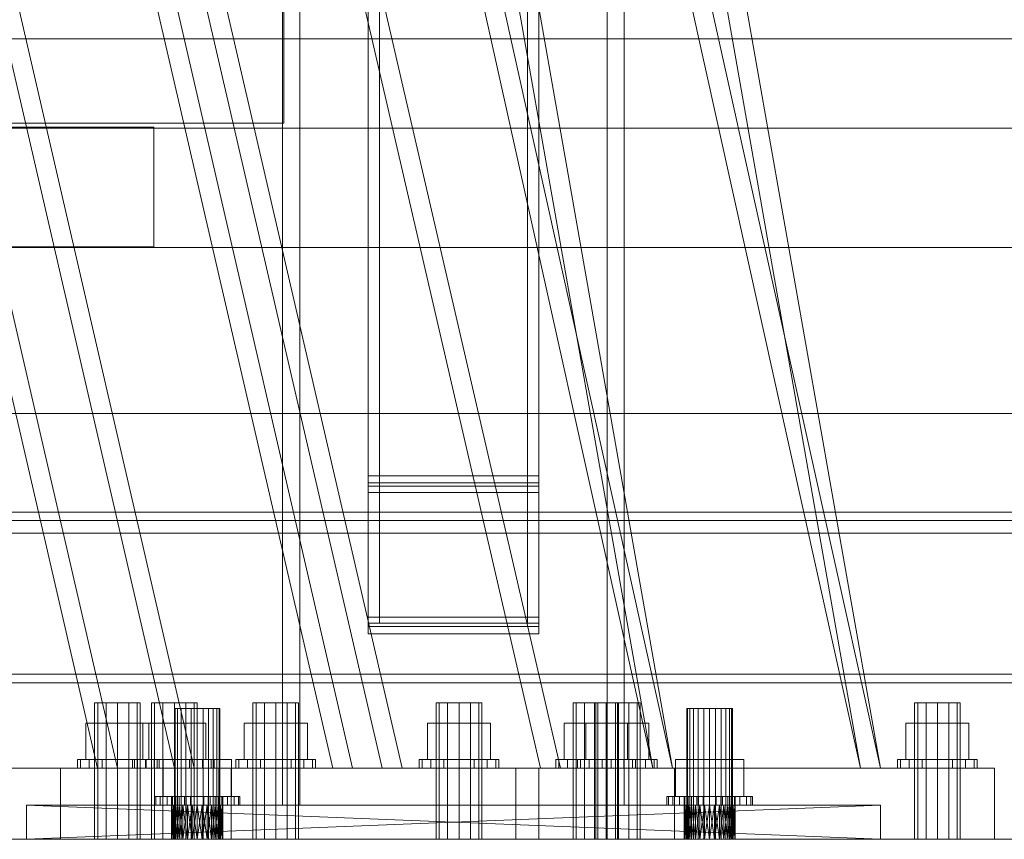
# Model space of a CAD drawing. Header units: millimetres. Extents: x -4738 to 65662, y -68080 to 6847.
# Tile 134 of 256: x 598 to 944, y -36000 to -35712. Entities that reach past the tile are written whole.
import ezdxf

# ---------------------------------------------------------------- set-up
doc = ezdxf.new("R2010")
doc.units = ezdxf.units.MM
for name, color, linetype, lineweight in [('COTAS_O', 1, 'Continuous', 0), ('COTAS_P', 1, 'Continuous', 0), ('frontal_C01', 7, 'Continuous', 0), ('frontal_C02', 7, 'Continuous', 0), ('frontal_C03', 7, 'Continuous', 0), ('frontal_mezcladora', 7, 'Continuous', 0), ('frontal_secador', 7, 'Continuous', 0)]:
    doc.layers.add(name, color=color, linetype=linetype, lineweight=lineweight)
doc.dimstyles.new('R19_100', dxfattribs={"dimtxt": 250, "dimasz": 150, "dimexe": 150, "dimexo": 80, "dimgap": 100, "dimtad": 1, "dimtih": 1, "dimtoh": 1, "dimdsep": 46, "dimcen": 0.09, "dimadec": 0, "dimazin": 0, "dimtfac": 1, "dimtdec": 4, "dimtofl": 0, "dimtmove": 0, "dimatfit": 3, "dimfxl": 1, "dimtolj": 1, "dimtzin": 0, "dimarcsym": 0})

# ---------------------------------------------------------------- blocks, each defined once
blk = doc.blocks.new('DIM_R31_56')
at = {"layer": 'COTAS_O'}
for p, q in [((-1400, -35300), (-1250, -35255)), ((1400, -35300), (1250, -35255)), ((-1400, -36000), (-1400, -35300)), ((-1400, -35300), (1400, -35300)), ((-1400, -35300), (-1250, -35345)), ((1400, -35300), (1250, -35345)), ((1400, -36000), (1400, -35300))]:
    blk.add_line(p, q, dxfattribs=at)
blk.add_text('2800 O', height=250, dxfattribs=at).set_placement((0, -35200))
blk = doc.blocks.new('DIM_R31_58')
at = {"layer": 'COTAS_P'}
for p, q in [((-305, -35300), (-155, -35255)), ((345, -35300), (195, -35255)), ((-305, -36000), (-305, -35300)), ((-305, -35300), (345, -35300)), ((-305, -35300), (-155, -35345)), ((345, -35300), (195, -35345)), ((345, -36000), (345, -35300))]:
    blk.add_line(p, q, dxfattribs=at)
blk.add_text('650 P', height=250, dxfattribs=at).set_placement((20, -35200))

msp = doc.modelspace()

# ---------------------------------------------------------------- linework, layer by layer
at = {"layer": 'frontal_C01'}
for p, q in [((707.595, -35975), (390, -34599.343)), ((714.595, -35975), (397, -34599.343)), ((780.595, -35975), (463, -34599.343)), ((787.595, -35975), (470, -34599.343)), ((624.981, -35975), (463, -35273.382)), ((631.981, -35975), (470, -35273.382)), ((690.428, -35748.382), (690.428, -35706.382)), ((-690.428, -35748.382), (690.428, -35748.382)), ((645.053, -35952), (643.981, -35952)), ((643.981, -36000), (643.981, -35952)), ((647.981, -35952), (645.053, -35952)), ((645.053, -36000), (645.053, -35952)), ((651.981, -35952), (647.981, -35952)), ((647.981, -36000), (647.981, -35952)), ((651.981, -35952), (655.981, -35952)), ((651.981, -35952), (651.981, -36000)), ((655.981, -35952), (658.909, -35952)), ((655.981, -36000), (655.981, -35952)), ((658.909, -35952), (659.981, -35952)), ((658.909, -36000), (658.909, -35952)), ((659.981, -36000), (659.981, -35952)), ((680.667, -35952), (679.595, -35952)), ((679.595, -36000), (679.595, -35952)), ((683.595, -35952), (680.667, -35952)), ((680.667, -36000), (680.667, -35952)), ((687.595, -35952), (683.595, -35952)), ((683.595, -36000), (683.595, -35952)), ((687.595, -35952), (691.595, -35952)), ((687.595, -35952), (687.595, -36000)), ((691.595, -35952), (694.524, -35952)), ((691.595, -36000), (691.595, -35952)), ((694.524, -35952), (695.595, -35952)), ((694.524, -36000), (694.524, -35952)), ((695.595, -36000), (695.595, -35952)), ((800.667, -35952), (799.595, -35952)), ((799.595, -36000), (799.595, -35952)), ((803.595, -35952), (800.667, -35952)), ((800.667, -36000), (800.667, -35952)), ((807.595, -35952), (803.595, -35952)), ((803.595, -36000), (803.595, -35952)), ((807.595, -35952), (811.595, -35952)), ((807.595, -35952), (807.595, -36000)), ((811.595, -35952), (814.524, -35952)), ((811.595, -36000), (811.595, -35952)), ((814.524, -35952), (815.595, -35952)), ((814.524, -36000), (814.524, -35952)), ((815.595, -36000), (815.595, -35952)), ((651.981, -35959.2), (640.896, -35959.2)), ((640.896, -35972), (640.896, -35959.2)), ((651.981, -35959.2), (663.066, -35959.2)), ((651.981, -35959.2), (651.981, -35972)), ((663.066, -35972), (663.066, -35959.2)), ((687.595, -35959.2), (676.51, -35959.2)), ((676.51, -35972), (676.51, -35959.2)), ((687.595, -35959.2), (698.681, -35959.2)), ((687.595, -35959.2), (687.595, -35972)), ((698.681, -35972), (698.681, -35959.2)), ((807.595, -35959.2), (796.51, -35959.2)), ((796.51, -35972), (796.51, -35959.2)), ((807.595, -35959.2), (818.681, -35959.2)), ((807.595, -35959.2), (807.595, -35972)), ((818.681, -35972), (818.681, -35959.2)), ((639.047, -35972), (637.981, -35972)), ((637.981, -35975), (637.981, -35972)), ((642.082, -35972), (639.047, -35972)), ((639.047, -35975), (639.047, -35972)), ((640.896, -35972), (651.981, -35972)), ((646.624, -35972), (642.082, -35972)), ((642.082, -35975), (642.082, -35972)), ((651.981, -35972), (646.624, -35972)), ((646.624, -35975), (646.624, -35972)), ((651.981, -35972), (657.339, -35972)), ((651.981, -35972), (651.981, -35975)), ((651.981, -35972), (663.066, -35972)), ((657.339, -35972), (661.881, -35972)), ((657.339, -35975), (657.339, -35972)), ((661.881, -35972), (664.916, -35972)), ((661.881, -35975), (661.881, -35972)), ((664.916, -35972), (665.981, -35972)), ((664.916, -35975), (664.916, -35972)), ((665.981, -35975), (665.981, -35972)), ((674.661, -35972), (673.595, -35972)), ((673.595, -35975), (673.595, -35972)), ((677.696, -35972), (674.661, -35972)), ((674.661, -35975), (674.661, -35972)), ((676.51, -35972), (687.595, -35972)), ((682.238, -35972), (677.696, -35972)), ((677.696, -35975), (677.696, -35972)), ((687.595, -35972), (682.238, -35972)), ((682.238, -35975), (682.238, -35972)), ((687.595, -35972), (692.953, -35972)), ((687.595, -35972), (687.595, -35975)), ((687.595, -35972), (698.681, -35972)), ((692.953, -35972), (697.495, -35972)), ((692.953, -35975), (692.953, -35972)), ((697.495, -35972), (700.53, -35972)), ((697.495, -35975), (697.495, -35972)), ((700.53, -35972), (701.595, -35972)), ((700.53, -35975), (700.53, -35972)), ((701.595, -35975), (701.595, -35972)), ((794.661, -35972), (793.595, -35972)), ((793.595, -35975), (793.595, -35972)), ((797.696, -35972), (794.661, -35972)), ((794.661, -35975), (794.661, -35972)), ((796.51, -35972), (807.595, -35972)), ((802.238, -35972), (797.696, -35972)), ((797.696, -35975), (797.696, -35972)), ((807.595, -35972), (802.238, -35972)), ((802.238, -35975), (802.238, -35972)), ((807.595, -35972), (812.953, -35972)), ((807.595, -35972), (807.595, -35975)), ((807.595, -35972), (818.681, -35972)), ((812.953, -35972), (817.495, -35972)), ((812.953, -35975), (812.953, -35972)), ((817.495, -35972), (820.53, -35972)), ((817.495, -35975), (817.495, -35972)), ((820.53, -35972), (821.595, -35972)), ((820.53, -35975), (820.53, -35972)), ((821.595, -35975), (821.595, -35972)), ((511.981, -35975), (671.981, -35975)), ((558.981, -35975), (624.981, -35975)), ((624.981, -35975), (631.981, -35975)), ((639.047, -35975), (637.981, -35975)), ((642.082, -35975), (639.047, -35975)), ((646.624, -35975), (642.082, -35975)), ((646.624, -35975), (651.981, -35975)), ((651.981, -35975), (657.339, -35975)), ((657.339, -35975), (661.881, -35975)), ((661.881, -35975), (664.916, -35975)), ((664.916, -35975), (665.981, -35975)), ((667.595, -35975), (827.595, -35975)), ((667.595, -36000), (667.595, -35975)), ((671.981, -36000), (671.981, -35975)), ((674.661, -35975), (673.595, -35975)), ((677.696, -35975), (674.661, -35975)), ((682.238, -35975), (677.696, -35975)), ((682.238, -35975), (687.595, -35975)), ((687.595, -35975), (692.953, -35975)), ((692.953, -35975), (697.495, -35975)), ((697.495, -35975), (700.53, -35975)), ((700.53, -35975), (701.595, -35975)), ((707.595, -35975), (714.595, -35975)), ((714.595, -35975), (780.595, -35975)), ((780.595, -35975), (787.595, -35975)), ((794.661, -35975), (793.595, -35975)), ((797.696, -35975), (794.661, -35975)), ((802.238, -35975), (797.696, -35975)), ((802.238, -35975), (807.595, -35975)), ((807.595, -35975), (812.953, -35975)), ((812.953, -35975), (817.495, -35975)), ((817.495, -35975), (820.53, -35975)), ((820.53, -35975), (821.595, -35975)), ((827.595, -36000), (827.595, -35975)), ((511.981, -36000), (671.981, -36000)), ((645.053, -36000), (643.981, -36000)), ((647.981, -36000), (645.053, -36000)), ((647.981, -36000), (651.981, -36000)), ((651.981, -36000), (655.981, -36000)), ((655.981, -36000), (658.909, -36000)), ((658.909, -36000), (659.981, -36000)), ((667.595, -36000), (827.595, -36000)), ((680.667, -36000), (679.595, -36000)), ((683.595, -36000), (680.667, -36000)), ((683.595, -36000), (687.595, -36000)), ((687.595, -36000), (691.595, -36000)), ((691.595, -36000), (694.524, -36000)), ((694.524, -36000), (695.595, -36000)), ((800.667, -36000), (799.595, -36000)), ((803.595, -36000), (800.667, -36000)), ((803.595, -36000), (807.595, -36000)), ((807.595, -36000), (811.595, -36000)), ((811.595, -36000), (814.524, -36000)), ((814.524, -36000), (815.595, -36000))]:
    msp.add_line(p, q, dxfattribs=at)
at = {"layer": 'frontal_C02'}
for p, q in [((820, -35975), (390, -33530.372)), ((827, -35975), (397, -33530.372)), ((893, -35975), (463, -33530.372)), ((900, -35975), (470, -33530.372)), ((820, -35975), (390, -34035.57)), ((827, -35975), (397, -34035.57)), ((893, -35975), (463, -34035.57)), ((900, -35975), (470, -34035.57)), ((651.964, -35975), (390, -34840.309)), ((658.964, -35975), (397, -34840.309)), ((724.964, -35975), (463, -34840.309)), ((731.964, -35975), (470, -34840.309)), ((-644.81, -35749.756), (644.81, -35749.756)), ((644.81, -35791.756), (644.81, -35749.756)), ((-644.81, -35791.756), (644.81, -35791.756)), ((625.036, -35952), (623.964, -35952)), ((623.964, -36000), (623.964, -35952)), ((627.964, -35952), (625.036, -35952)), ((625.036, -36000), (625.036, -35952)), ((631.964, -35952), (627.964, -35952)), ((627.964, -36000), (627.964, -35952)), ((631.964, -35952), (635.964, -35952)), ((631.964, -35952), (631.964, -36000)), ((635.964, -35952), (638.892, -35952)), ((635.964, -36000), (635.964, -35952)), ((638.892, -35952), (639.964, -35952)), ((638.892, -36000), (638.892, -35952)), ((639.964, -36000), (639.964, -35952)), ((745.036, -35952), (743.964, -35952)), ((743.964, -36000), (743.964, -35952)), ((747.964, -35952), (745.036, -35952)), ((745.036, -36000), (745.036, -35952)), ((751.964, -35952), (747.964, -35952)), ((747.964, -36000), (747.964, -35952)), ((751.964, -35952), (755.964, -35952)), ((751.964, -35952), (751.964, -36000)), ((755.964, -35952), (758.892, -35952)), ((755.964, -36000), (755.964, -35952)), ((758.892, -35952), (759.964, -35952)), ((758.892, -36000), (758.892, -35952)), ((759.964, -36000), (759.964, -35952)), ((793.072, -35952), (792, -35952)), ((792, -36000), (792, -35952)), ((796, -35952), (793.072, -35952)), ((793.072, -36000), (793.072, -35952)), ((800, -35952), (796, -35952)), ((796, -36000), (796, -35952)), ((800, -35952), (804, -35952)), ((800, -35952), (800, -36000)), ((804, -35952), (806.928, -35952)), ((804, -36000), (804, -35952)), ((806.928, -35952), (808, -35952)), ((806.928, -36000), (806.928, -35952)), ((808, -36000), (808, -35952)), ((913.072, -35952), (912, -35952)), ((912, -36000), (912, -35952)), ((916, -35952), (913.072, -35952)), ((913.072, -36000), (913.072, -35952)), ((920, -35952), (916, -35952)), ((916, -36000), (916, -35952)), ((920, -35952), (924, -35952)), ((920, -35952), (920, -36000)), ((924, -35952), (926.928, -35952)), ((924, -36000), (924, -35952)), ((926.928, -35952), (928, -35952)), ((926.928, -36000), (926.928, -35952)), ((928, -36000), (928, -35952)), ((631.964, -35959.2), (620.879, -35959.2)), ((620.879, -35972), (620.879, -35959.2)), ((631.964, -35959.2), (643.049, -35959.2)), ((631.964, -35959.2), (631.964, -35972)), ((643.049, -35972), (643.049, -35959.2)), ((751.964, -35959.2), (740.879, -35959.2)), ((740.879, -35972), (740.879, -35959.2)), ((751.964, -35959.2), (763.049, -35959.2)), ((751.964, -35959.2), (751.964, -35972)), ((763.049, -35972), (763.049, -35959.2)), ((800, -35959.2), (788.915, -35959.2)), ((788.915, -35972), (788.915, -35959.2)), ((800, -35959.2), (811.085, -35959.2)), ((800, -35959.2), (800, -35972)), ((811.085, -35972), (811.085, -35959.2)), ((920, -35959.2), (908.915, -35959.2)), ((908.915, -35972), (908.915, -35959.2)), ((920, -35959.2), (931.085, -35959.2)), ((920, -35959.2), (920, -35972)), ((931.085, -35972), (931.085, -35959.2)), ((619.03, -35972), (617.964, -35972)), ((617.964, -35975), (617.964, -35972)), ((622.065, -35972), (619.03, -35972)), ((619.03, -35975), (619.03, -35972)), ((620.879, -35972), (631.964, -35972)), ((626.606, -35972), (622.065, -35972)), ((622.065, -35975), (622.065, -35972)), ((631.964, -35972), (626.606, -35972)), ((626.606, -35975), (626.606, -35972)), ((631.964, -35972), (637.322, -35972)), ((631.964, -35972), (631.964, -35975)), ((631.964, -35972), (643.049, -35972)), ((637.322, -35972), (641.863, -35972)), ((637.322, -35975), (637.322, -35972)), ((641.863, -35972), (644.898, -35972)), ((641.863, -35975), (641.863, -35972)), ((644.898, -35972), (645.964, -35972)), ((644.898, -35975), (644.898, -35972)), ((645.964, -35975), (645.964, -35972)), ((739.03, -35972), (737.964, -35972)), ((737.964, -35975), (737.964, -35972)), ((742.065, -35972), (739.03, -35972)), ((739.03, -35975), (739.03, -35972)), ((740.879, -35972), (751.964, -35972)), ((746.606, -35972), (742.065, -35972)), ((742.065, -35975), (742.065, -35972)), ((751.964, -35972), (746.606, -35972)), ((746.606, -35975), (746.606, -35972)), ((751.964, -35972), (757.322, -35972)), ((751.964, -35972), (751.964, -35975)), ((751.964, -35972), (763.049, -35972)), ((757.322, -35972), (761.863, -35972)), ((757.322, -35975), (757.322, -35972)), ((761.863, -35972), (764.898, -35972)), ((761.863, -35975), (761.863, -35972)), ((764.898, -35972), (765.964, -35972)), ((764.898, -35975), (764.898, -35972)), ((765.964, -35975), (765.964, -35972)), ((787.066, -35972), (786, -35972)), ((786, -35975), (786, -35972)), ((790.101, -35972), (787.066, -35972)), ((787.066, -35975), (787.066, -35972)), ((788.915, -35972), (800, -35972)), ((794.642, -35972), (790.101, -35972)), ((790.101, -35975), (790.101, -35972)), ((800, -35972), (794.642, -35972)), ((794.642, -35975), (794.642, -35972)), ((800, -35972), (805.358, -35972)), ((800, -35972), (800, -35975)), ((800, -35972), (811.085, -35972)), ((805.358, -35972), (809.899, -35972)), ((805.358, -35975), (805.358, -35972)), ((809.899, -35972), (812.934, -35972)), ((809.899, -35975), (809.899, -35972)), ((812.934, -35972), (814, -35972)), ((812.934, -35975), (812.934, -35972)), ((814, -35975), (814, -35972)), ((907.066, -35972), (906, -35972)), ((906, -35975), (906, -35972)), ((910.101, -35972), (907.066, -35972)), ((907.066, -35975), (907.066, -35972)), ((908.915, -35972), (920, -35972)), ((914.642, -35972), (910.101, -35972)), ((910.101, -35975), (910.101, -35972)), ((920, -35972), (914.642, -35972)), ((914.642, -35975), (914.642, -35972)), ((920, -35972), (925.358, -35972)), ((920, -35972), (920, -35975)), ((920, -35972), (931.085, -35972)), ((925.358, -35972), (929.899, -35972)), ((925.358, -35975), (925.358, -35972)), ((929.899, -35972), (932.934, -35972)), ((929.899, -35975), (929.899, -35972)), ((932.934, -35972), (934, -35972)), ((932.934, -35975), (932.934, -35972)), ((934, -35975), (934, -35972)), ((611.964, -35975), (771.964, -35975)), ((611.964, -36000), (611.964, -35975)), ((619.03, -35975), (617.964, -35975)), ((622.065, -35975), (619.03, -35975)), ((626.606, -35975), (622.065, -35975)), ((626.606, -35975), (631.964, -35975)), ((631.964, -35975), (637.322, -35975)), ((637.322, -35975), (641.863, -35975)), ((641.863, -35975), (644.898, -35975)), ((644.898, -35975), (645.964, -35975)), ((651.964, -35975), (658.964, -35975)), ((658.964, -35975), (724.964, -35975)), ((724.964, -35975), (731.964, -35975)), ((739.03, -35975), (737.964, -35975)), ((742.065, -35975), (739.03, -35975)), ((746.606, -35975), (742.065, -35975)), ((746.606, -35975), (751.964, -35975)), ((751.964, -35975), (757.322, -35975)), ((757.322, -35975), (761.863, -35975)), ((761.863, -35975), (764.898, -35975)), ((764.898, -35975), (765.964, -35975)), ((771.964, -36000), (771.964, -35975)), ((780, -35975), (940, -35975)), ((780, -36000), (780, -35975)), ((787.066, -35975), (786, -35975)), ((790.101, -35975), (787.066, -35975)), ((794.642, -35975), (790.101, -35975)), ((794.642, -35975), (800, -35975)), ((800, -35975), (805.358, -35975)), ((805.358, -35975), (809.899, -35975)), ((809.899, -35975), (812.934, -35975)), ((812.934, -35975), (814, -35975)), ((820, -35975), (827, -35975)), ((827, -35975), (893, -35975)), ((893, -35975), (900, -35975)), ((907.066, -35975), (906, -35975)), ((910.101, -35975), (907.066, -35975)), ((914.642, -35975), (910.101, -35975)), ((914.642, -35975), (920, -35975)), ((920, -35975), (925.358, -35975)), ((925.358, -35975), (929.899, -35975)), ((929.899, -35975), (932.934, -35975)), ((932.934, -35975), (934, -35975)), ((940, -36000), (940, -35975)), ((611.964, -36000), (771.964, -36000)), ((625.036, -36000), (623.964, -36000)), ((627.964, -36000), (625.036, -36000)), ((627.964, -36000), (631.964, -36000)), ((631.964, -36000), (635.964, -36000)), ((635.964, -36000), (638.892, -36000)), ((638.892, -36000), (639.964, -36000)), ((745.036, -36000), (743.964, -36000)), ((747.964, -36000), (745.036, -36000)), ((747.964, -36000), (751.964, -36000)), ((751.964, -36000), (755.964, -36000)), ((755.964, -36000), (758.892, -36000)), ((758.892, -36000), (759.964, -36000)), ((780, -36000), (940, -36000)), ((793.072, -36000), (792, -36000)), ((796, -36000), (793.072, -36000)), ((796, -36000), (800, -36000)), ((800, -36000), (804, -36000)), ((804, -36000), (806.928, -36000)), ((806.928, -36000), (808, -36000)), ((913.072, -36000), (912, -36000)), ((916, -36000), (913.072, -36000)), ((916, -36000), (920, -36000)), ((920, -36000), (924, -36000)), ((924, -36000), (926.928, -36000)), ((926.928, -36000), (928, -36000))]:
    msp.add_line(p, q, dxfattribs=at)
at = {"layer": 'frontal_C03'}
for p, q in [((-1801.894, -35718.672), (1801.894, -35718.672)), ((-1678.13, -35750.091), (1678.13, -35750.091)), ((-1678.13, -35792.091), (1678.13, -35792.091)), ((-1572.608, -35850.423), (1572.608, -35850.423)), ((-1572.608, -35892.423), (1572.608, -35892.423))]:
    msp.add_line(p, q, dxfattribs=at)
at = {"layer": 'frontal_mezcladora'}
for p, q in [((690, -35988), (690, -34900)), ((696, -35988), (696, -34900)), ((804, -35988), (804, -34900)), ((810, -35988), (810, -34900)), ((720, -35872.255), (720, -35022.255)), ((720, -35874.749), (720, -35024.749)), ((780, -35022.255), (780, -35872.255)), ((780, -35024.749), (780, -35874.749)), ((720, -35025.954), (720, -35875.954)), ((720, -35028.116), (720, -35878.116)), ((724, -35025.954), (724, -35875.954)), ((724, -35028.116), (724, -35878.116)), ((776, -35875.954), (776, -35025.954)), ((776, -35878.116), (776, -35028.116)), ((780, -35875.954), (780, -35025.954)), ((780, -35878.116), (780, -35028.116)), ((720, -35921.884), (720, -35071.884)), ((724, -35921.884), (724, -35071.884)), ((776, -35071.884), (776, -35921.884)), ((780, -35071.884), (780, -35921.884)), ((720, -35924.046), (720, -35074.046)), ((720, -35075.251), (720, -35925.251)), ((724, -35924.046), (724, -35074.046)), ((776, -35074.046), (776, -35924.046)), ((780, -35074.046), (780, -35924.046)), ((780, -35925.251), (780, -35075.251)), ((720, -35077.745), (720, -35927.745)), ((780, -35927.745), (780, -35077.745)), ((780, -35872.255), (720, -35872.255)), ((720, -35872.255), (720, -35875.954)), ((780, -35875.954), (780, -35872.255)), ((780, -35874.749), (720, -35874.749)), ((720, -35874.749), (720, -35878.116)), ((780, -35878.116), (780, -35874.749)), ((720, -35875.954), (780, -35875.954)), ((724, -35875.954), (720, -35875.954)), ((720, -35875.954), (720, -35924.046)), ((720, -35878.116), (780, -35878.116)), ((724, -35878.116), (720, -35878.116)), ((720, -35878.116), (720, -35921.884)), ((724, -35924.046), (724, -35875.954)), ((724, -35921.884), (724, -35878.116)), ((780, -35875.954), (776, -35875.954)), ((776, -35875.954), (776, -35924.046)), ((780, -35878.116), (776, -35878.116)), ((776, -35878.116), (776, -35921.884)), ((780, -35924.046), (780, -35875.954)), ((780, -35921.884), (780, -35878.116)), ((780, -35921.884), (720, -35921.884)), ((720, -35921.884), (720, -35925.251)), ((720, -35921.884), (724, -35921.884)), ((780, -35924.046), (720, -35924.046)), ((720, -35924.046), (720, -35927.745)), ((720, -35924.046), (724, -35924.046)), ((776, -35921.884), (780, -35921.884)), ((776, -35924.046), (780, -35924.046)), ((780, -35925.251), (780, -35921.884)), ((780, -35927.745), (780, -35924.046)), ((720, -35925.251), (780, -35925.251)), ((720, -35927.745), (780, -35927.745)), ((652.273, -35954), (652, -35954)), ((652, -36000), (652, -35954)), ((653.072, -35954), (652.273, -35954)), ((652.273, -36000), (652.273, -35954)), ((654.343, -35954), (653.072, -35954)), ((653.072, -36000), (653.072, -35954)), ((656, -35954), (654.343, -35954)), ((654.343, -36000), (654.343, -35954)), ((657.929, -35954), (656, -35954)), ((656, -36000), (656, -35954)), ((660, -35954), (657.929, -35954)), ((657.929, -36000), (657.929, -35954)), ((660, -35954), (662.071, -35954)), ((660, -35954), (660, -36000)), ((662.071, -35954), (664, -35954)), ((662.071, -36000), (662.071, -35954)), ((664, -35954), (665.657, -35954)), ((664, -36000), (664, -35954)), ((665.657, -35954), (666.928, -35954)), ((665.657, -36000), (665.657, -35954)), ((666.928, -35954), (667.727, -35954)), ((666.928, -36000), (666.928, -35954)), ((667.727, -35954), (668, -35954)), ((667.727, -36000), (667.727, -35954)), ((668, -36000), (668, -35954)), ((832.273, -35954), (832, -35954)), ((832, -36000), (832, -35954)), ((833.072, -35954), (832.273, -35954)), ((832.273, -36000), (832.273, -35954)), ((834.343, -35954), (833.072, -35954)), ((833.072, -36000), (833.072, -35954)), ((836, -35954), (834.343, -35954)), ((834.343, -36000), (834.343, -35954)), ((837.929, -35954), (836, -35954)), ((836, -36000), (836, -35954)), ((840, -35954), (837.929, -35954)), ((837.929, -36000), (837.929, -35954)), ((840, -35954), (842.071, -35954)), ((840, -35954), (840, -36000)), ((842.071, -35954), (844, -35954)), ((842.071, -36000), (842.071, -35954)), ((844, -35954), (845.657, -35954)), ((844, -36000), (844, -35954)), ((845.657, -35954), (846.928, -35954)), ((845.657, -36000), (845.657, -35954)), ((846.928, -35954), (847.727, -35954)), ((846.928, -36000), (846.928, -35954)), ((847.727, -35954), (848, -35954)), ((847.727, -36000), (847.727, -35954)), ((848, -36000), (848, -35954)), ((648.006, -35985), (648.006, -35972)), ((648.006, -35972), (660, -35972)), ((648.006, -35972), (653.072, -35972)), ((660, -35972), (653.072, -35972)), ((653.072, -35972), (653.072, -35985)), ((671.994, -35972), (660, -35972)), ((660, -35972), (660, -35985)), ((660, -35972), (666.928, -35972)), ((666.928, -35972), (666.928, -35985)), ((671.994, -35972), (666.928, -35972)), ((671.994, -35985), (671.994, -35972)), ((828.006, -35985), (828.006, -35972)), ((828.006, -35972), (840, -35972)), ((828.006, -35972), (833.072, -35972)), ((840, -35972), (833.072, -35972)), ((833.072, -35972), (833.072, -35985)), ((851.994, -35972), (840, -35972)), ((840, -35972), (840, -35985)), ((840, -35972), (846.928, -35972)), ((846.928, -35972), (846.928, -35985)), ((851.994, -35972), (846.928, -35972)), ((851.994, -35985), (851.994, -35972)), ((645, -35988), (645, -35985)), ((645, -35985), (645.511, -35985)), ((645, -35985), (651, -35985)), ((645.511, -35988), (645.511, -35985)), ((645.511, -35985), (647.01, -35985)), ((645.511, -35985), (651.307, -35985)), ((647.01, -35988), (647.01, -35985)), ((647.01, -35985), (649.393, -35985)), ((647.01, -35985), (652.206, -35985)), ((660, -35985), (648.006, -35985)), ((653.072, -35985), (648.006, -35985)), ((649.393, -35988), (649.393, -35985)), ((649.393, -35985), (652.5, -35985)), ((649.393, -35985), (653.636, -35985)), ((651.307, -35985), (651, -35985)), ((651, -35985), (651, -35988)), ((652.206, -35985), (651.307, -35985)), ((651.307, -35985), (651.307, -35988)), ((653.636, -35985), (652.206, -35985)), ((652.206, -35985), (652.206, -35988)), ((652.5, -35988), (652.5, -35985)), ((652.5, -35985), (656.118, -35985)), ((652.5, -35985), (655.5, -35985)), ((653.072, -35985), (660, -35985)), ((655.5, -35985), (653.636, -35985)), ((653.636, -35985), (653.636, -35988)), ((657.671, -35985), (655.5, -35985)), ((655.5, -35985), (655.5, -35988)), ((656.118, -35988), (656.118, -35985)), ((656.118, -35985), (660, -35985)), ((656.118, -35985), (657.671, -35985)), ((660, -35985), (657.671, -35985)), ((657.671, -35985), (657.671, -35988)), ((663.882, -35985), (660, -35985)), ((660, -35985), (660, -35988)), ((660, -35985), (662.329, -35985)), ((660, -35985), (671.994, -35985)), ((666.928, -35985), (660, -35985)), ((662.329, -35985), (662.329, -35988)), ((663.882, -35985), (662.329, -35985)), ((662.329, -35985), (664.5, -35985)), ((663.882, -35988), (663.882, -35985)), ((667.5, -35985), (663.882, -35985)), ((664.5, -35985), (664.5, -35988)), ((667.5, -35985), (664.5, -35985)), ((664.5, -35985), (666.364, -35985)), ((666.364, -35985), (666.364, -35988)), ((670.607, -35985), (666.364, -35985)), ((666.364, -35985), (667.794, -35985)), ((666.928, -35985), (671.994, -35985)), ((667.5, -35988), (667.5, -35985)), ((670.607, -35985), (667.5, -35985)), ((667.794, -35985), (667.794, -35988)), ((672.99, -35985), (667.794, -35985)), ((667.794, -35985), (668.693, -35985)), ((668.693, -35985), (668.693, -35988)), ((674.489, -35985), (668.693, -35985)), ((668.693, -35985), (669, -35985)), ((669, -35985), (669, -35988)), ((675, -35985), (669, -35985)), ((670.607, -35988), (670.607, -35985)), ((672.99, -35985), (670.607, -35985)), ((672.99, -35988), (672.99, -35985)), ((674.489, -35985), (672.99, -35985)), ((674.489, -35988), (674.489, -35985)), ((675, -35985), (674.489, -35985)), ((675, -35988), (675, -35985)), ((825, -35988), (825, -35985)), ((825, -35985), (825.511, -35985)), ((825, -35985), (831, -35985)), ((825.511, -35988), (825.511, -35985)), ((825.511, -35985), (827.01, -35985)), ((825.511, -35985), (831.307, -35985)), ((827.01, -35988), (827.01, -35985)), ((827.01, -35985), (829.393, -35985)), ((827.01, -35985), (832.206, -35985)), ((840, -35985), (828.006, -35985)), ((833.072, -35985), (828.006, -35985)), ((829.393, -35988), (829.393, -35985)), ((829.393, -35985), (832.5, -35985)), ((829.393, -35985), (833.636, -35985)), ((831.307, -35985), (831, -35985)), ((831, -35985), (831, -35988)), ((832.206, -35985), (831.307, -35985)), ((831.307, -35985), (831.307, -35988)), ((833.636, -35985), (832.206, -35985)), ((832.206, -35985), (832.206, -35988)), ((832.5, -35988), (832.5, -35985)), ((832.5, -35985), (836.118, -35985)), ((832.5, -35985), (835.5, -35985)), ((833.072, -35985), (840, -35985)), ((835.5, -35985), (833.636, -35985)), ((833.636, -35985), (833.636, -35988)), ((837.671, -35985), (835.5, -35985)), ((835.5, -35985), (835.5, -35988)), ((836.118, -35988), (836.118, -35985)), ((836.118, -35985), (840, -35985)), ((836.118, -35985), (837.671, -35985)), ((840, -35985), (837.671, -35985)), ((837.671, -35985), (837.671, -35988)), ((843.882, -35985), (840, -35985)), ((840, -35985), (840, -35988)), ((840, -35985), (842.329, -35985)), ((840, -35985), (851.994, -35985)), ((846.928, -35985), (840, -35985)), ((842.329, -35985), (842.329, -35988)), ((843.882, -35985), (842.329, -35985)), ((842.329, -35985), (844.5, -35985)), ((843.882, -35988), (843.882, -35985)), ((847.5, -35985), (843.882, -35985)), ((844.5, -35985), (844.5, -35988)), ((847.5, -35985), (844.5, -35985)), ((844.5, -35985), (846.364, -35985)), ((846.364, -35985), (846.364, -35988)), ((850.607, -35985), (846.364, -35985)), ((846.364, -35985), (847.794, -35985)), ((846.928, -35985), (851.994, -35985)), ((847.5, -35988), (847.5, -35985)), ((850.607, -35985), (847.5, -35985)), ((847.794, -35985), (847.794, -35988)), ((852.99, -35985), (847.794, -35985)), ((847.794, -35985), (848.693, -35985)), ((848.693, -35985), (848.693, -35988)), ((854.489, -35985), (848.693, -35985)), ((848.693, -35985), (849, -35985)), ((849, -35985), (849, -35988)), ((855, -35985), (849, -35985)), ((850.607, -35988), (850.607, -35985)), ((852.99, -35985), (850.607, -35985)), ((852.99, -35988), (852.99, -35985)), ((854.489, -35985), (852.99, -35985)), ((854.489, -35988), (854.489, -35985)), ((855, -35985), (854.489, -35985)), ((855, -35988), (855, -35985)), ((840, -35988), (600, -35988)), ((600, -35988), (838.244, -35988)), ((600, -35988), (660, -35988)), ((661.756, -35988), (600, -35988)), ((600, -35988), (658.244, -35988)), ((900, -35988), (600, -35988)), ((600, -35988), (836.556, -35988)), ((663.444, -35988), (600, -35988)), ((600, -35988), (656.556, -35988)), ((600, -35988), (835, -35988)), ((665, -35988), (600, -35988)), ((600, -35988), (655, -35988)), ((600, -35988), (833.636, -35988)), ((600, -35988), (653.636, -35988)), ((600, -35988), (832.517, -35988)), ((600, -35988), (652.517, -35988)), ((600, -35988), (831.685, -35988)), ((600, -35988), (651.685, -35988)), ((600, -35988), (831.173, -35988)), ((600, -35988), (651.173, -35988)), ((600, -35988), (831, -35988)), ((600, -35988), (651, -35988)), ((841.756, -35988), (600, -35988)), ((600, -36000), (600, -35988)), ((900, -36000), (600, -35988)), ((600, -36000), (900, -35988)), ((645.511, -35988), (645, -35988)), ((651, -35988), (645, -35988)), ((647.01, -35988), (645.511, -35988)), ((651.307, -35988), (645.511, -35988)), ((649.393, -35988), (647.01, -35988)), ((652.206, -35988), (647.01, -35988)), ((652.5, -35988), (649.393, -35988)), ((653.636, -35988), (649.393, -35988)), ((651, -35988), (651.173, -35988)), ((660, -35988), (651, -35988)), ((658.244, -35988), (651, -35988)), ((656.556, -35988), (651, -35988)), ((655, -35988), (651, -35988)), ((653.636, -35988), (651, -35988)), ((652.517, -35988), (651, -35988)), ((651, -36000), (651.173, -35988)), ((651, -36000), (651, -35988)), ((651.173, -36000), (651, -35988)), ((651, -35988), (651.307, -35988)), ((651.173, -35988), (651.685, -35988)), ((660, -35988), (651.173, -35988)), ((651.173, -36000), (651.685, -35988)), ((651.173, -36000), (651.173, -35988)), ((651.685, -36000), (651.173, -35988)), ((651.307, -35988), (652.206, -35988)), ((651.685, -35988), (652.517, -35988)), ((660, -35988), (651.685, -35988)), ((651.685, -36000), (652.517, -35988)), ((651.685, -36000), (651.685, -35988)), ((652.517, -36000), (651.685, -35988)), ((652.206, -35988), (653.636, -35988)), ((656.118, -35988), (652.5, -35988)), ((655.5, -35988), (652.5, -35988)), ((652.517, -35988), (653.636, -35988)), ((660, -35988), (652.517, -35988)), ((652.517, -36000), (653.636, -35988)), ((652.517, -36000), (652.517, -35988)), ((653.636, -36000), (652.517, -35988)), ((653.636, -35988), (655, -35988)), ((660, -35988), (653.636, -35988)), ((653.636, -36000), (655, -35988)), ((653.636, -36000), (653.636, -35988)), ((655, -36000), (653.636, -35988)), ((653.636, -35988), (655.5, -35988)), ((655, -35988), (656.556, -35988)), ((660, -35988), (655, -35988)), ((655, -36000), (656.556, -35988)), ((655, -36000), (655, -35988)), ((656.556, -36000), (655, -35988)), ((655.5, -35988), (657.671, -35988)), ((660, -35988), (656.118, -35988)), ((657.671, -35988), (656.118, -35988)), ((656.556, -35988), (658.244, -35988)), ((660, -35988), (656.556, -35988)), ((656.556, -36000), (658.244, -35988)), ((656.556, -36000), (656.556, -35988)), ((658.244, -36000), (656.556, -35988)), ((657.671, -35988), (660, -35988)), ((658.244, -35988), (660, -35988)), ((658.244, -36000), (660, -35988)), ((658.244, -36000), (658.244, -35988)), ((660, -36000), (658.244, -35988)), ((660, -35988), (661.756, -35988)), ((660, -35988), (663.444, -35988)), ((660, -35988), (665, -35988)), ((660, -35988), (666.364, -35988)), ((660, -35988), (667.483, -35988)), ((660, -35988), (668.315, -35988)), ((660, -35988), (668.827, -35988)), ((660, -35988), (669, -35988)), ((660, -35988), (660, -36000)), ((661.756, -36000), (660, -35988)), ((660, -36000), (661.756, -35988)), ((660, -35988), (663.882, -35988)), ((662.329, -35988), (660, -35988)), ((661.756, -35988), (663.444, -35988)), ((661.756, -35988), (669, -35988)), ((661.756, -36000), (661.756, -35988)), ((663.444, -36000), (661.756, -35988)), ((661.756, -36000), (663.444, -35988)), ((662.329, -35988), (663.882, -35988)), ((664.5, -35988), (662.329, -35988)), ((663.444, -35988), (665, -35988)), ((663.444, -35988), (669, -35988)), ((663.444, -36000), (663.444, -35988)), ((665, -36000), (663.444, -35988)), ((663.444, -36000), (665, -35988)), ((663.882, -35988), (667.5, -35988)), ((664.5, -35988), (667.5, -35988)), ((666.364, -35988), (664.5, -35988)), ((666.364, -35988), (665, -35988)), ((665, -35988), (669, -35988)), ((665, -35988), (833.636, -35988)), ((840, -35988), (665, -35988)), ((665, -36000), (665, -35988)), ((666.364, -36000), (665, -35988)), ((665, -36000), (666.364, -35988)), ((667.483, -35988), (666.364, -35988)), ((666.364, -35988), (669, -35988)), ((666.364, -35988), (833.636, -35988)), ((666.364, -35988), (831, -35988)), ((666.364, -35988), (831.173, -35988)), ((666.364, -35988), (831.685, -35988)), ((666.364, -35988), (832.517, -35988)), ((840, -35988), (666.364, -35988)), ((666.364, -36000), (666.364, -35988)), ((667.483, -36000), (666.364, -35988)), ((666.364, -36000), (667.483, -35988)), ((666.364, -35988), (670.607, -35988)), ((667.794, -35988), (666.364, -35988)), ((668.315, -35988), (667.483, -35988)), ((667.483, -35988), (669, -35988)), ((667.483, -35988), (833.636, -35988)), ((840, -35988), (667.483, -35988)), ((667.483, -36000), (667.483, -35988)), ((668.315, -36000), (667.483, -35988)), ((667.483, -36000), (668.315, -35988)), ((667.5, -35988), (670.607, -35988)), ((667.794, -35988), (672.99, -35988)), ((668.693, -35988), (667.794, -35988)), ((668.827, -35988), (668.315, -35988)), ((668.315, -35988), (669, -35988)), ((668.315, -35988), (833.636, -35988)), ((840, -35988), (668.315, -35988)), ((668.315, -36000), (668.315, -35988)), ((668.827, -36000), (668.315, -35988)), ((668.315, -36000), (668.827, -35988)), ((668.693, -35988), (674.489, -35988)), ((669, -35988), (668.693, -35988)), ((669, -35988), (668.827, -35988)), ((668.827, -35988), (833.636, -35988)), ((668.827, -35988), (840, -35988)), ((668.827, -36000), (668.827, -35988)), ((669, -36000), (668.827, -35988)), ((668.827, -36000), (669, -35988)), ((669, -35988), (833.636, -35988)), ((669, -35988), (835, -35988)), ((669, -35988), (836.556, -35988)), ((669, -35988), (838.244, -35988)), ((669, -35988), (840, -35988)), ((669, -36000), (669, -35988)), ((669, -35988), (675, -35988)), ((670.607, -35988), (672.99, -35988)), ((672.99, -35988), (674.489, -35988)), ((674.489, -35988), (675, -35988)), ((690, -35988), (696, -35988)), ((696, -35988), (804, -35988)), ((804, -35988), (810, -35988)), ((825.511, -35988), (825, -35988)), ((831, -35988), (825, -35988)), ((827.01, -35988), (825.511, -35988)), ((831.307, -35988), (825.511, -35988)), ((829.393, -35988), (827.01, -35988)), ((832.206, -35988), (827.01, -35988)), ((832.5, -35988), (829.393, -35988)), ((833.636, -35988), (829.393, -35988)), ((831, -35988), (831.173, -35988)), ((840, -35988), (831, -35988)), ((838.244, -35988), (831, -35988)), ((836.556, -35988), (831, -35988)), ((835, -35988), (831, -35988)), ((833.636, -35988), (831, -35988)), ((831, -36000), (831.173, -35988)), ((831, -36000), (831, -35988)), ((831.173, -36000), (831, -35988)), ((831, -35988), (831.307, -35988)), ((831.173, -35988), (831.685, -35988)), ((840, -35988), (831.173, -35988)), ((831.173, -36000), (831.685, -35988)), ((831.173, -36000), (831.173, -35988)), ((831.685, -36000), (831.173, -35988)), ((831.307, -35988), (832.206, -35988)), ((831.685, -35988), (832.517, -35988)), ((840, -35988), (831.685, -35988)), ((831.685, -36000), (832.517, -35988)), ((831.685, -36000), (831.685, -35988)), ((832.517, -36000), (831.685, -35988)), ((832.206, -35988), (833.636, -35988)), ((836.118, -35988), (832.5, -35988)), ((835.5, -35988), (832.5, -35988)), ((832.517, -35988), (833.636, -35988)), ((840, -35988), (832.517, -35988)), ((832.517, -36000), (833.636, -35988)), ((832.517, -36000), (832.517, -35988)), ((833.636, -36000), (832.517, -35988)), ((833.636, -35988), (835, -35988)), ((840, -35988), (833.636, -35988)), ((833.636, -36000), (835, -35988)), ((833.636, -36000), (833.636, -35988)), ((835, -36000), (833.636, -35988)), ((833.636, -35988), (835.5, -35988)), ((835, -35988), (836.556, -35988)), ((840, -35988), (835, -35988)), ((835, -36000), (836.556, -35988)), ((835, -36000), (835, -35988)), ((836.556, -36000), (835, -35988)), ((835.5, -35988), (837.671, -35988)), ((840, -35988), (836.118, -35988)), ((837.671, -35988), (836.118, -35988)), ((836.556, -35988), (838.244, -35988)), ((840, -35988), (836.556, -35988)), ((836.556, -36000), (838.244, -35988)), ((836.556, -36000), (836.556, -35988)), ((838.244, -36000), (836.556, -35988)), ((837.671, -35988), (840, -35988)), ((838.244, -35988), (840, -35988)), ((838.244, -36000), (840, -35988)), ((838.244, -36000), (838.244, -35988)), ((840, -36000), (838.244, -35988)), ((840, -35988), (841.756, -35988)), ((840, -35988), (900, -35988)), ((840, -35988), (840, -36000)), ((841.756, -36000), (840, -35988)), ((840, -36000), (841.756, -35988)), ((840, -35988), (843.882, -35988)), ((842.329, -35988), (840, -35988)), ((841.756, -35988), (900, -35988)), ((843.444, -35988), (841.756, -35988)), ((841.756, -35988), (845, -35988)), ((841.756, -35988), (846.364, -35988)), ((841.756, -35988), (847.483, -35988)), ((841.756, -35988), (848.315, -35988)), ((841.756, -35988), (848.827, -35988)), ((841.756, -35988), (849, -35988)), ((841.756, -36000), (841.756, -35988)), ((843.444, -36000), (841.756, -35988)), ((841.756, -36000), (843.444, -35988)), ((842.329, -35988), (843.882, -35988)), ((844.5, -35988), (842.329, -35988)), ((843.444, -35988), (900, -35988)), ((845, -35988), (843.444, -35988)), ((843.444, -35988), (849, -35988)), ((843.444, -36000), (843.444, -35988)), ((845, -36000), (843.444, -35988)), ((843.444, -36000), (845, -35988)), ((843.882, -35988), (847.5, -35988)), ((844.5, -35988), (847.5, -35988)), ((846.364, -35988), (844.5, -35988)), ((845, -35988), (900, -35988)), ((846.364, -35988), (845, -35988)), ((845, -35988), (849, -35988)), ((845, -36000), (845, -35988)), ((846.364, -36000), (845, -35988)), ((845, -36000), (846.364, -35988)), ((846.364, -35988), (900, -35988)), ((847.483, -35988), (846.364, -35988)), ((846.364, -35988), (849, -35988)), ((846.364, -36000), (846.364, -35988)), ((847.483, -36000), (846.364, -35988)), ((846.364, -36000), (847.483, -35988)), ((846.364, -35988), (850.607, -35988)), ((847.794, -35988), (846.364, -35988)), ((847.483, -35988), (900, -35988)), ((848.315, -35988), (847.483, -35988)), ((847.483, -35988), (849, -35988)), ((847.483, -36000), (847.483, -35988)), ((848.315, -36000), (847.483, -35988)), ((847.483, -36000), (848.315, -35988)), ((847.5, -35988), (850.607, -35988)), ((847.794, -35988), (852.99, -35988)), ((848.693, -35988), (847.794, -35988)), ((848.315, -35988), (900, -35988)), ((848.827, -35988), (848.315, -35988)), ((848.315, -36000), (848.315, -35988)), ((848.827, -36000), (848.315, -35988)), ((848.315, -36000), (848.827, -35988)), ((848.693, -35988), (854.489, -35988)), ((849, -35988), (848.693, -35988)), ((848.827, -35988), (900, -35988)), ((849, -35988), (848.827, -35988)), ((848.827, -36000), (848.827, -35988)), ((849, -36000), (848.827, -35988)), ((848.827, -36000), (849, -35988)), ((849, -35988), (900, -35988)), ((849, -36000), (849, -35988)), ((849, -35988), (855, -35988)), ((850.607, -35988), (852.99, -35988)), ((852.99, -35988), (854.489, -35988)), ((854.489, -35988), (855, -35988)), ((900, -36000), (900, -35988)), ((600, -36000), (840, -36000)), ((838.244, -36000), (600, -36000)), ((660, -36000), (600, -36000)), ((600, -36000), (661.756, -36000)), ((658.244, -36000), (600, -36000)), ((600, -36000), (900, -36000)), ((836.556, -36000), (600, -36000)), ((600, -36000), (663.444, -36000)), ((656.556, -36000), (600, -36000)), ((835, -36000), (600, -36000)), ((600, -36000), (665, -36000)), ((655, -36000), (600, -36000)), ((833.636, -36000), (600, -36000)), ((653.636, -36000), (600, -36000)), ((832.517, -36000), (600, -36000)), ((652.517, -36000), (600, -36000)), ((831.685, -36000), (600, -36000)), ((651.685, -36000), (600, -36000)), ((831.173, -36000), (600, -36000)), ((651.173, -36000), (600, -36000)), ((831, -36000), (600, -36000)), ((651, -36000), (600, -36000)), ((600, -36000), (841.756, -36000)), ((651.173, -36000), (651, -36000)), ((651, -36000), (660, -36000)), ((651, -36000), (658.244, -36000)), ((651, -36000), (656.556, -36000)), ((651, -36000), (655, -36000)), ((651, -36000), (653.636, -36000)), ((651, -36000), (652.517, -36000)), ((651.685, -36000), (651.173, -36000)), ((651.173, -36000), (660, -36000)), ((652.517, -36000), (651.685, -36000)), ((651.685, -36000), (660, -36000)), ((652.273, -36000), (652, -36000)), ((653.072, -36000), (652.273, -36000)), ((653.636, -36000), (652.517, -36000)), ((652.517, -36000), (660, -36000)), ((654.343, -36000), (653.072, -36000)), ((655, -36000), (653.636, -36000)), ((653.636, -36000), (660, -36000)), ((656, -36000), (654.343, -36000)), ((656.556, -36000), (655, -36000)), ((655, -36000), (660, -36000)), ((657.929, -36000), (656, -36000)), ((658.244, -36000), (656.556, -36000)), ((656.556, -36000), (660, -36000)), ((657.929, -36000), (660, -36000)), ((660, -36000), (658.244, -36000)), ((661.756, -36000), (660, -36000)), ((663.444, -36000), (660, -36000)), ((665, -36000), (660, -36000)), ((666.364, -36000), (660, -36000)), ((667.483, -36000), (660, -36000)), ((668.315, -36000), (660, -36000)), ((668.827, -36000), (660, -36000)), ((669, -36000), (660, -36000)), ((660, -36000), (662.071, -36000)), ((663.444, -36000), (661.756, -36000)), ((669, -36000), (661.756, -36000)), ((662.071, -36000), (664, -36000)), ((665, -36000), (663.444, -36000)), ((669, -36000), (663.444, -36000)), ((664, -36000), (665.657, -36000)), ((665, -36000), (666.364, -36000)), ((669, -36000), (665, -36000)), ((833.636, -36000), (665, -36000)), ((665, -36000), (840, -36000)), ((665.657, -36000), (666.928, -36000)), ((666.364, -36000), (667.483, -36000)), ((669, -36000), (666.364, -36000)), ((833.636, -36000), (666.364, -36000)), ((831, -36000), (666.364, -36000)), ((831.173, -36000), (666.364, -36000)), ((831.685, -36000), (666.364, -36000)), ((832.517, -36000), (666.364, -36000)), ((666.364, -36000), (840, -36000)), ((666.928, -36000), (667.727, -36000)), ((667.483, -36000), (668.315, -36000)), ((669, -36000), (667.483, -36000)), ((833.636, -36000), (667.483, -36000)), ((667.483, -36000), (840, -36000)), ((667.727, -36000), (668, -36000)), ((668.315, -36000), (668.827, -36000)), ((669, -36000), (668.315, -36000)), ((833.636, -36000), (668.315, -36000)), ((668.315, -36000), (840, -36000)), ((668.827, -36000), (669, -36000)), ((833.636, -36000), (668.827, -36000)), ((840, -36000), (668.827, -36000)), ((833.636, -36000), (669, -36000)), ((835, -36000), (669, -36000)), ((836.556, -36000), (669, -36000)), ((838.244, -36000), (669, -36000)), ((840, -36000), (669, -36000)), ((831.173, -36000), (831, -36000)), ((831, -36000), (840, -36000)), ((831, -36000), (838.244, -36000)), ((831, -36000), (836.556, -36000)), ((831, -36000), (835, -36000)), ((831, -36000), (833.636, -36000)), ((831.685, -36000), (831.173, -36000)), ((831.173, -36000), (840, -36000)), ((832.517, -36000), (831.685, -36000)), ((831.685, -36000), (840, -36000)), ((832.273, -36000), (832, -36000)), ((833.072, -36000), (832.273, -36000)), ((833.636, -36000), (832.517, -36000)), ((832.517, -36000), (840, -36000)), ((834.343, -36000), (833.072, -36000)), ((835, -36000), (833.636, -36000)), ((833.636, -36000), (840, -36000)), ((836, -36000), (834.343, -36000)), ((836.556, -36000), (835, -36000)), ((835, -36000), (840, -36000)), ((837.929, -36000), (836, -36000)), ((838.244, -36000), (836.556, -36000)), ((836.556, -36000), (840, -36000)), ((837.929, -36000), (840, -36000)), ((840, -36000), (838.244, -36000)), ((841.756, -36000), (840, -36000)), ((900, -36000), (840, -36000)), ((840, -36000), (842.071, -36000)), ((900, -36000), (841.756, -36000)), ((841.756, -36000), (843.444, -36000)), ((845, -36000), (841.756, -36000)), ((846.364, -36000), (841.756, -36000)), ((847.483, -36000), (841.756, -36000)), ((848.315, -36000), (841.756, -36000)), ((848.827, -36000), (841.756, -36000)), ((849, -36000), (841.756, -36000)), ((842.071, -36000), (844, -36000)), ((900, -36000), (843.444, -36000)), ((843.444, -36000), (845, -36000)), ((849, -36000), (843.444, -36000)), ((844, -36000), (845.657, -36000)), ((900, -36000), (845, -36000)), ((845, -36000), (846.364, -36000)), ((849, -36000), (845, -36000)), ((845.657, -36000), (846.928, -36000)), ((900, -36000), (846.364, -36000)), ((846.364, -36000), (847.483, -36000)), ((849, -36000), (846.364, -36000)), ((846.928, -36000), (847.727, -36000)), ((900, -36000), (847.483, -36000)), ((847.483, -36000), (848.315, -36000)), ((849, -36000), (847.483, -36000)), ((847.727, -36000), (848, -36000)), ((900, -36000), (848.315, -36000)), ((848.315, -36000), (848.827, -36000)), ((900, -36000), (848.827, -36000)), ((848.827, -36000), (849, -36000)), ((900, -36000), (849, -36000))]:
    msp.add_line(p, q, dxfattribs=at)
at = {"layer": 'frontal_secador'}
for p, q in [((-1265, -35885), (1265, -35885)), ((-1265, -35888), (1265, -35888)), ((-1265, -35942), (1265, -35942)), ((-1265, -35945), (1265, -35945)), ((-1400, -36000), (1400, -36000))]:
    msp.add_line(p, q, dxfattribs=at)

# ---------------------------------------------------------------- dimensions: what is measured, and where the dimension line sits
at = {"layer": 'COTAS_O'}
dim = msp.add_aligned_dim(p1=(-1400, -36000), p2=(1400, -36000), distance=700, text='<> O', dimstyle='R19_100', dxfattribs=at)
dim.commit()
dim.dimension.update_dxf_attribs({"geometry": 'DIM_R31_56', "text_midpoint": (0, -35300)})
at = {"layer": 'COTAS_P'}
dim = msp.add_aligned_dim(p1=(-305, -36000), p2=(345, -36000), distance=700, text='<> P', dimstyle='R19_100', dxfattribs=at)
dim.commit()
dim.dimension.update_dxf_attribs({"geometry": 'DIM_R31_58', "text_midpoint": (20, -35300)})

doc.saveas('drawing.dxf')
